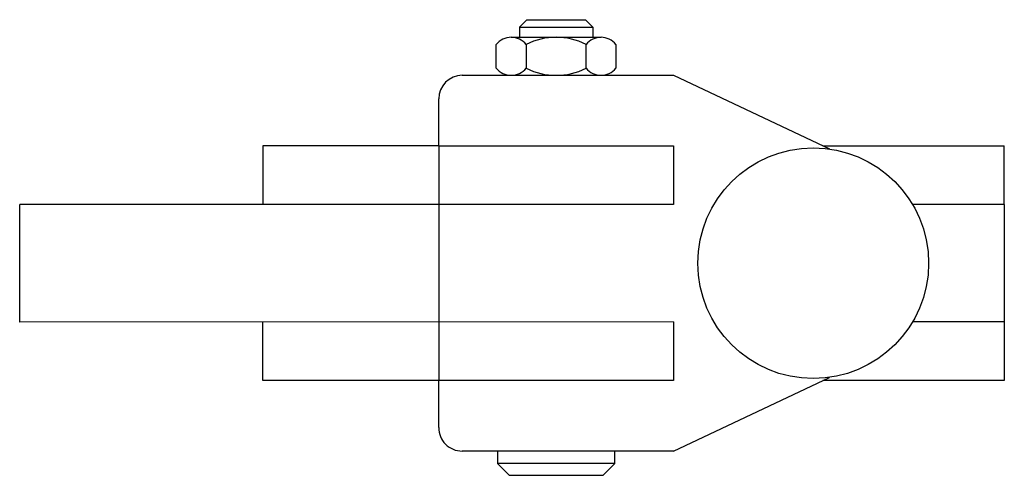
# Model space of a CAD drawing. Extents: x 363 to 497, y 421 to 483.
import ezdxf

# ---------------------------------------------------------------- set-up
doc = ezdxf.new("R2010")
doc.units = 0
doc.layers.get('0').update_dxf_attribs({"linetype": 'CONTINUOUS'})

msp = doc.modelspace()

# ---------------------------------------------------------------- linework, layer by layer
for p, q in [((430.500002, 482.138391), (431.500002, 483.138391)), ((431.500002, 483.138391), (439.500002, 483.138391)), ((439.500002, 483.138391), (440.500002, 482.138391)), ((430.500002, 482.138391), (440.500002, 482.138391)), ((430.500002, 482.138391), (430.500002, 480.738391)), ((440.500002, 482.138391), (440.500002, 480.738391)), ((427.350202, 476.526791), (427.350202, 479.779591)), ((429.387652, 480.738391), (441.612353, 480.738391)), ((431.425102, 479.779591), (431.425102, 476.526791)), ((439.574902, 476.526791), (439.574902, 479.779591)), ((443.649803, 479.779591), (443.649803, 476.526791)), ((422.715997, 475.567991), (451.480002, 475.56799)), ((429.387652, 475.567991), (441.612352, 475.567991)), ((451.480002, 475.56799), (472.712226, 465.543354)), ((419.520002, 465.979994), (419.520002, 472.371997)), ((395.577627, 465.980023), (395.577627, 457.990008)), ((419.520002, 465.979994), (395.577627, 465.980023)), ((419.520002, 465.979994), (451.480002, 465.979993)), ((419.520002, 465.979994), (419.520002, 434.019994)), ((451.480002, 465.979993), (451.480002, 457.990008)), ((471.787422, 465.979993), (496.500002, 465.979993)), ((496.500002, 457.990007), (496.500002, 465.979993)), ((362.500002, 441.990009), (362.500002, 457.990009)), ((451.480002, 457.990008), (362.500002, 457.990009)), ((496.500002, 457.990007), (484.014773, 457.989994)), ((496.500002, 457.990007), (496.500002, 442.009993)), ((451.480002, 442.010008), (362.500002, 441.990009)), ((395.577598, 434.019994), (395.575805, 441.997443)), ((451.480002, 442.010008), (451.480002, 434.019993)), ((496.500002, 442.009993), (484.014805, 442.009994)), ((496.500002, 442.009993), (496.500002, 434.019993)), ((451.480002, 424.431996), (472.71223, 434.456633)), ((419.520002, 434.019994), (395.577598, 434.019994)), ((419.520002, 427.627991), (419.520002, 434.019994)), ((451.480002, 434.019993), (419.520002, 434.019994)), ((496.500002, 434.019993), (471.787494, 434.020006)), ((451.480002, 424.431996), (422.715996, 424.431996)), ((427.510002, 424.431996), (427.510002, 422.735988)), ((443.490002, 422.735988), (443.490002, 424.431996)), ((443.490002, 422.833999), (443.490002, 424.431996)), ((443.490002, 422.735988), (427.510002, 422.735988)), ((427.510002, 422.735988), (429.107984, 421.137991)), ((441.89199, 421.137991), (443.490002, 422.735988)), ((429.107984, 421.137991), (441.89199, 421.137991))]:
    msp.add_line(p, q)
msp.add_circle((470.500002, 449.999993), 15.7)
for centre, radius, start, end in [((429.387652, 478.09402), 2.644305, 39.600744, 140.399236), ((435.500002, 471.600068), 9.138348, 63.518279, 116.481709), ((441.612353, 478.09402), 2.644306, 39.600744, 140.39925), ((429.387652, 478.212361), 2.644305, 219.600753, 320.399252), ((435.500002, 484.706314), 9.138348, 243.518289, 296.481709), ((441.612353, 478.212361), 2.644305, 219.600753, 320.399252), ((422.715997, 472.371996), 3.195995, 89.999989, 179.999982), ((422.715996, 427.627991), 3.195995, 179.999999, 270)]:
    msp.add_arc(centre, radius, start, end)

doc.saveas('drawing.dxf')
